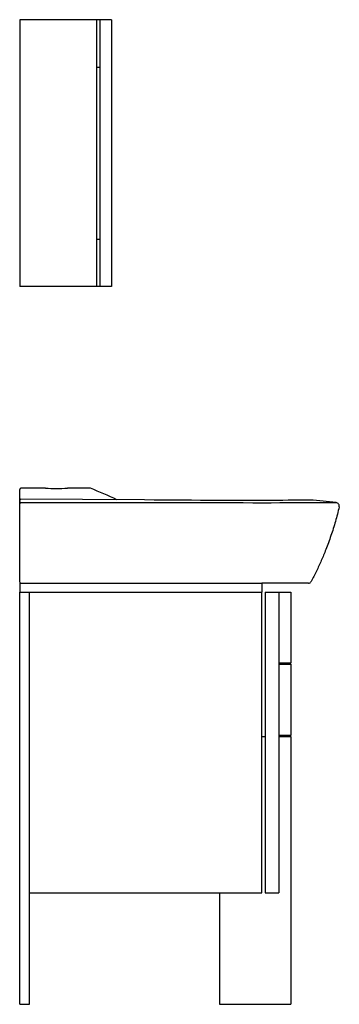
# Model space of a CAD drawing. Header units: millimetres. Extents: x 1103.32 to 1103.86, y 2242.92 to 2244.58.
import ezdxf

# ---------------------------------------------------------------- set-up
doc = ezdxf.new("R2010")
doc.units = ezdxf.units.MM
doc.layers.add('SANINDUSA', color=3, linetype='Continuous')

msp = doc.modelspace()

# ---------------------------------------------------------------- linework, layer by layer
at = {"layer": 'SANINDUSA'}
for p, q in [((1103.4471, 2244.5809), (1103.3171, 2244.5809)), ((1103.3171, 2244.5809), (1103.3171, 2244.1309)), ((1103.4471, 2244.1309), (1103.4471, 2244.5809)), ((1103.4521, 2244.5809), (1103.4471, 2244.5809)), ((1103.4721, 2244.5809), (1103.4521, 2244.5809)), ((1103.4521, 2244.5809), (1103.4521, 2244.1309)), ((1103.4721, 2244.5809), (1103.4721, 2244.1309)), ((1103.4471, 2244.5009), (1103.4521, 2244.5009)), ((1103.4471, 2244.2109), (1103.4521, 2244.2109)), ((1103.4471, 2244.1309), (1103.3171, 2244.1309)), ((1103.4521, 2244.1309), (1103.4471, 2244.1309)), ((1103.4721, 2244.1309), (1103.4521, 2244.1309)), ((1103.3171, 2243.7707), (1103.3171, 2243.7889)), ((1103.3307, 2243.7909), (1103.3191, 2243.7909)), ((1103.3606, 2243.7909), (1103.3307, 2243.7909)), ((1103.4281, 2243.7909), (1103.3976, 2243.7909)), ((1103.4367, 2243.7909), (1103.4281, 2243.7909)), ((1103.3171, 2243.7704), (1103.3171, 2243.7707)), ((1103.3171, 2243.7703), (1103.3171, 2243.7704)), ((1103.3171, 2243.7649), (1103.3171, 2243.7703)), ((1103.3171, 2243.7703), (1103.3171, 2243.7703)), ((1103.3171, 2243.7703), (1103.3171, 2243.7703)), ((1103.3171, 2243.76), (1103.3171, 2243.7649)), ((1103.3171, 2243.6345), (1103.3171, 2243.76)), ((1103.8504, 2243.7667), (1103.8117, 2243.7711)), ((1103.3171, 2243.6329), (1103.3171, 2243.6345)), ((1103.3171, 2243.6309), (1103.725, 2243.6309)), ((1103.3171, 2243.6309), (1103.3171, 2243.6159)), ((1103.725, 2243.6309), (1103.725, 2243.6159)), ((1103.8038, 2243.6309), (1103.7252, 2243.6309)), ((1103.3171, 2242.9209), (1103.3171, 2243.6159)), ((1103.3171, 2243.6159), (1103.3335, 2243.6159)), ((1103.3171, 2243.6159), (1103.725, 2243.6159)), ((1103.3335, 2242.9209), (1103.3335, 2243.6159)), ((1103.3335, 2243.6159), (1103.725, 2243.6159)), ((1103.3335, 2243.1089), (1103.3335, 2243.6159)), ((1103.725, 2243.1089), (1103.725, 2243.6159)), ((1103.7307, 2243.6159), (1103.754, 2243.6159)), ((1103.7307, 2243.6159), (1103.7307, 2243.1089)), ((1103.754, 2243.6159), (1103.774, 2243.6159)), ((1103.754, 2243.6159), (1103.754, 2243.1089)), ((1103.774, 2243.6159), (1103.774, 2243.4962)), ((1103.774, 2243.4962), (1103.754, 2243.4962)), ((1103.754, 2243.4942), (1103.774, 2243.4942)), ((1103.774, 2243.4942), (1103.774, 2243.3744)), ((1103.774, 2243.3744), (1103.754, 2243.3744)), ((1103.725, 2243.3724), (1103.7307, 2243.3724)), ((1103.754, 2243.3724), (1103.774, 2243.3724)), ((1103.774, 2243.3724), (1103.774, 2242.9209)), ((1103.3335, 2243.1089), (1103.725, 2243.1089)), ((1103.654, 2243.1089), (1103.654, 2242.9209)), ((1103.7307, 2243.1089), (1103.754, 2243.1089)), ((1103.3171, 2242.9209), (1103.3335, 2242.9209)), ((1103.654, 2242.9209), (1103.774, 2242.9209))]:
    msp.add_line(p, q, dxfattribs=at)
at = {"layer": 'SANINDUSA', "flags": 128}
for points in [[(1103.3191, 2243.7909), (1103.3191, 2243.7909), (1103.3191, 2243.7909)], [(1103.5272, 2243.7712), (1103.4232, 2243.7718), (1103.3191, 2243.7723)], [(1103.3191, 2243.7669), (1103.3268, 2243.7669), (1103.4219, 2243.7668), (1103.5271, 2243.7668)], [(1103.5271, 2243.7668), (1103.5421, 2243.7667), (1103.5571, 2243.7667), (1103.572, 2243.7667), (1103.5901, 2243.7667), (1103.608, 2243.7667), (1103.6257, 2243.7667), (1103.6431, 2243.7667), (1103.6601, 2243.7667), (1103.6765, 2243.7667), (1103.6936, 2243.7667), (1103.7101, 2243.7666), (1103.7259, 2243.7666), (1103.741, 2243.7666), (1103.7553, 2243.7667), (1103.7683, 2243.7667), (1103.7805, 2243.7667), (1103.7919, 2243.7667), (1103.8024, 2243.7667), (1103.8119, 2243.7667), (1103.8204, 2243.7667), (1103.8276, 2243.7667), (1103.8339, 2243.7667), (1103.8391, 2243.7667), (1103.8434, 2243.7667), (1103.8467, 2243.7667), (1103.849, 2243.7667), (1103.8501, 2243.7667), (1103.8504, 2243.7667)], [(1103.8117, 2243.7711), (1103.8113, 2243.7711), (1103.8101, 2243.7711), (1103.8081, 2243.7711), (1103.8052, 2243.771), (1103.8015, 2243.771), (1103.7968, 2243.7709), (1103.7913, 2243.7708), (1103.7849, 2243.7708), (1103.7775, 2243.7707), (1103.7694, 2243.7707), (1103.7607, 2243.7706), (1103.7513, 2243.7706), (1103.7412, 2243.7705), (1103.7301, 2243.7705), (1103.7184, 2243.7705), (1103.706, 2243.7705), (1103.6934, 2243.7705), (1103.6803, 2243.7705), (1103.6666, 2243.7705), (1103.6522, 2243.7705), (1103.6373, 2243.7706), (1103.622, 2243.7706), (1103.6069, 2243.7707), (1103.5916, 2243.7707), (1103.576, 2243.7708), (1103.5598, 2243.7709), (1103.5436, 2243.771), (1103.5272, 2243.7712)]]:
    msp.add_lwpolyline(points, dxfattribs=at)
at = {"layer": 'SANINDUSA'}
for centre, radius, start, end in [((1103.3191, 2243.7889), 0.002, 90.0004, 180), ((1103.3791, 2245.5386), 1.7478, 269.3933, 270.6062), ((1103.1447, 2243.0603), 0.7868, 64.6883, 68.2152), ((1103.3191, 2243.7703), 0.00199, 89.5392, 179.7548), ((1103.3191, 2243.7649), 0.00199, 89.6491, 179.6845), ((1103.8497, 2243.7608), 0.006, 346.553, 83.2159), ((1103.3191, 2243.6329), 0.002, 180, 270), ((1103.8038, 2243.6359), 0.005, 270, 332.2039)]:
    msp.add_arc(centre, radius, start, end, dxfattribs=at)
msp.add_open_spline([(1103.8556, 2243.7594), (1103.8535, 2243.7512), (1103.8494, 2243.735), (1103.8418, 2243.711), (1103.8338, 2243.6891), (1103.8255, 2243.6692), (1103.8173, 2243.6512), (1103.8113, 2243.6395), (1103.8082, 2243.6336)], degree=3, knots=[0, 0, 0, 0, 0.186652, 0.373197, 0.559735, 0.706367, 0.853105, 1, 1, 1, 1], dxfattribs=at)

doc.saveas('drawing.dxf')
